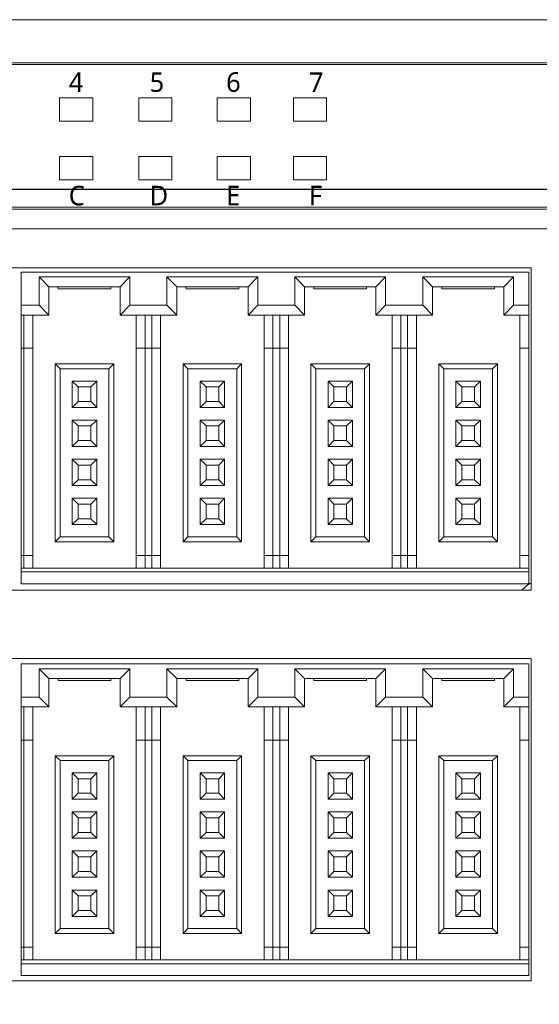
# Model space of a CAD drawing. Header units: millimetres. Extents: x 2293 to 4250, y -591 to 894.
# Tile 62 of 117: x 3497 to 3524, y 695 to 746. Entities that reach past the tile are written whole.
import ezdxf

# ---------------------------------------------------------------- set-up
doc = ezdxf.new("R2010")
doc.units = ezdxf.units.MM
doc.header["$PDSIZE"] = -1
doc.layers.add('1', color=7, linetype='Continuous', lineweight=13)
doc.dimstyles.new('ISO-25', dxfattribs={"dimtxt": 2.5, "dimasz": 2.5, "dimexe": 1.25, "dimexo": 0.625, "dimtad": 1, "dimtxsty": 'Standard', "dimcen": 2.5, "dimadec": 0, "dimazin": 0, "dimtfac": 1, "dimtmove": 0, "dimatfit": 3, "dimfxl": 1, "dimarcsym": 0})

# ---------------------------------------------------------------- blocks, each defined once
blk = doc.blocks.new('*D69')
at = {"color": 0, "lineweight": -2}
for p, q in [((3600.854, 737.082), (3424.012, 737.082)), ((3426.012, 733.002), (3426.012, 722.856)), ((3426.012, 706.162), (3426.012, 716.308)), ((3435.154, 702.082), (3424.012, 702.082))]:
    blk.add_line(p, q, dxfattribs=at)
at = {"color": 0}
for points in [[(3426.692, 733.002), (3425.332, 733.002), (3426.012, 737.082)], [(3425.332, 706.162), (3426.692, 706.162), (3426.012, 702.082)]]:
    blk.add_solid(points, dxfattribs=at)
at = {"layer": 'Defpoints', "color": 0}
for p in [(3426.012, 737.082), (3600.854, 737.082), (3435.154, 702.082)]:
    blk.add_point(p, dxfattribs=at)
at = {"color": 0, "insert": (3426.012, 719.582), "char_height": 3.5, "attachment_point": 5}
blk.add_mtext('(35)', dxfattribs=at)
blk = doc.blocks.new('*D70')
at = {"color": 0, "lineweight": -2}
for p, q in [((3600.854, 737.082), (3600.854, 655.933)), ((3435.154, 702.082), (3435.154, 655.933)), ((3439.234, 657.933), (3596.774, 657.933))]:
    blk.add_line(p, q, dxfattribs=at)
at = {"color": 0}
for points in [[(3439.234, 658.613), (3439.234, 657.253), (3435.154, 657.933)], [(3596.774, 657.253), (3596.774, 658.613), (3600.854, 657.933)]]:
    blk.add_solid(points, dxfattribs=at)
at = {"layer": 'Defpoints', "color": 0}
for p in [(3600.854, 737.082), (3435.154, 702.082), (3600.854, 657.933)]:
    blk.add_point(p, dxfattribs=at)
at = {"color": 0, "insert": (3518.004, 661.499), "char_height": 3.5, "attachment_point": 5}
blk.add_mtext('(165,7)', dxfattribs=at)

msp = doc.modelspace()

# ---------------------------------------------------------------- linework, layer by layer
at = {"layer": '1', "color": 92, "linetype": 'Continuous', "lineweight": 13}
msp.add_line((3467.154, 745.782), (3596.154, 745.782), dxfattribs=at)
at = {"layer": '1', "color": 7, "linetype": 'Continuous', "lineweight": 18}
for p, q in [((3467.154, 745.782), (3596.154, 745.782)), ((3467.154, 743.582), (3568.314, 743.582)), ((3467.154, 743.482), (3568.314, 743.482)), ((3499.394, 741.782), (3501.094, 741.782)), ((3499.394, 740.582), (3499.394, 741.782)), ((3499.394, 741.782), (3501.094, 741.782)), ((3499.394, 740.582), (3499.394, 741.782)), ((3501.094, 741.782), (3501.094, 740.582)), ((3501.094, 741.782), (3501.094, 740.582)), ((3503.454, 741.782), (3505.154, 741.782)), ((3503.454, 740.582), (3503.454, 741.782)), ((3503.454, 741.782), (3505.154, 741.782)), ((3503.454, 740.582), (3503.454, 741.782)), ((3505.154, 741.782), (3505.154, 740.582)), ((3505.154, 741.782), (3505.154, 740.582)), ((3507.474, 740.582), (3507.474, 741.782)), ((3507.474, 741.782), (3509.174, 741.782)), ((3507.474, 741.782), (3509.174, 741.782)), ((3507.474, 740.582), (3507.474, 741.782)), ((3509.174, 741.782), (3509.174, 740.582)), ((3509.174, 741.782), (3509.174, 740.582)), ((3511.374, 741.782), (3513.074, 741.782)), ((3511.374, 740.582), (3511.374, 741.782)), ((3511.374, 740.582), (3511.374, 741.782)), ((3511.374, 741.782), (3513.074, 741.782)), ((3513.074, 741.782), (3513.074, 740.582)), ((3513.074, 741.782), (3513.074, 740.582)), ((3501.094, 740.582), (3499.394, 740.582)), ((3501.094, 740.582), (3499.394, 740.582)), ((3505.154, 740.582), (3503.454, 740.582)), ((3505.154, 740.582), (3503.454, 740.582)), ((3509.174, 740.582), (3507.474, 740.582)), ((3509.174, 740.582), (3507.474, 740.582)), ((3513.074, 740.582), (3511.374, 740.582)), ((3513.074, 740.582), (3511.374, 740.582)), ((3499.394, 737.582), (3499.394, 738.782)), ((3499.394, 738.782), (3501.094, 738.782)), ((3499.394, 738.782), (3501.094, 738.782)), ((3499.394, 737.582), (3499.394, 738.782)), ((3501.094, 738.782), (3501.094, 737.582)), ((3501.094, 738.782), (3501.094, 737.582)), ((3503.454, 737.582), (3503.454, 738.782)), ((3503.454, 738.782), (3505.154, 738.782)), ((3503.454, 738.782), (3505.154, 738.782)), ((3503.454, 737.582), (3503.454, 738.782)), ((3505.154, 738.782), (3505.154, 737.582)), ((3505.154, 738.782), (3505.154, 737.582)), ((3507.474, 738.782), (3509.174, 738.782)), ((3507.474, 737.582), (3507.474, 738.782)), ((3507.474, 737.582), (3507.474, 738.782)), ((3507.474, 738.782), (3509.174, 738.782)), ((3509.174, 738.782), (3509.174, 737.582)), ((3509.174, 738.782), (3509.174, 737.582)), ((3511.374, 737.582), (3511.374, 738.782)), ((3511.374, 738.782), (3513.074, 738.782)), ((3511.374, 737.582), (3511.374, 738.782)), ((3511.374, 738.782), (3513.074, 738.782)), ((3513.074, 738.782), (3513.074, 737.582)), ((3513.074, 738.782), (3513.074, 737.582)), ((3501.094, 737.582), (3499.394, 737.582)), ((3501.094, 737.582), (3499.394, 737.582)), ((3505.154, 737.582), (3503.454, 737.582)), ((3505.154, 737.582), (3503.454, 737.582)), ((3509.174, 737.582), (3507.474, 737.582)), ((3509.174, 737.582), (3507.474, 737.582)), ((3513.074, 737.582), (3511.374, 737.582)), ((3513.074, 737.582), (3511.374, 737.582)), ((3568.314, 736.182), (3467.154, 736.182)), ((3568.314, 736.082), (3467.154, 736.082)), ((3596.154, 735.082), (3467.154, 735.082)), ((3471.154, 733.082), (3523.554, 733.082)), ((3497.424, 732.862), (3523.424, 732.862)), ((3497.424, 731.162), (3497.424, 732.862)), ((3523.424, 732.862), (3523.424, 731.162)), ((3523.554, 733.082), (3523.554, 716.582)), ((3498.349, 732.612), (3498.349, 731.162)), ((3502.999, 732.612), (3498.349, 732.612)), ((3498.349, 732.612), (3498.849, 732.112)), ((3502.999, 732.612), (3502.499, 732.112)), ((3502.999, 731.162), (3502.999, 732.612)), ((3509.549, 732.612), (3504.899, 732.612)), ((3504.899, 732.612), (3505.399, 732.112)), ((3504.899, 732.612), (3504.899, 731.162)), ((3509.549, 732.612), (3509.049, 732.112)), ((3509.549, 731.162), (3509.549, 732.612)), ((3511.449, 732.612), (3511.949, 732.112)), ((3511.449, 732.612), (3511.449, 731.162)), ((3516.099, 732.612), (3511.449, 732.612)), ((3516.099, 732.612), (3515.599, 732.112)), ((3516.099, 731.162), (3516.099, 732.612)), ((3522.649, 732.612), (3517.999, 732.612)), ((3517.999, 732.612), (3518.499, 732.112)), ((3517.999, 732.612), (3517.999, 731.162)), ((3522.649, 732.612), (3522.149, 732.112)), ((3522.649, 731.162), (3522.649, 732.612)), ((3498.849, 732.112), (3498.849, 730.662)), ((3502.499, 732.112), (3498.849, 732.112)), ((3499.324, 732.012), (3499.324, 732.112)), ((3499.324, 732.012), (3502.024, 732.012)), ((3502.024, 732.012), (3502.024, 732.112)), ((3502.499, 730.662), (3502.499, 732.112)), ((3509.049, 732.112), (3505.399, 732.112)), ((3505.399, 732.112), (3505.399, 730.662)), ((3505.874, 732.012), (3505.874, 732.112)), ((3505.874, 732.012), (3508.574, 732.012)), ((3508.574, 732.012), (3508.574, 732.112)), ((3509.049, 730.662), (3509.049, 732.112)), ((3511.949, 732.112), (3511.949, 730.662)), ((3515.599, 732.112), (3511.949, 732.112)), ((3512.424, 732.012), (3512.424, 732.112)), ((3512.424, 732.012), (3515.124, 732.012)), ((3515.124, 732.012), (3515.124, 732.112)), ((3515.599, 730.662), (3515.599, 732.112)), ((3522.149, 732.112), (3518.499, 732.112)), ((3518.499, 732.112), (3518.499, 730.662)), ((3518.974, 732.012), (3518.974, 732.112)), ((3518.974, 732.012), (3521.674, 732.012)), ((3521.674, 732.012), (3521.674, 732.112)), ((3522.149, 730.662), (3522.149, 732.112)), ((3498.349, 731.162), (3497.424, 731.162)), ((3497.424, 731.162), (3497.424, 730.662)), ((3498.349, 731.162), (3498.849, 730.662)), ((3502.999, 731.162), (3502.499, 730.662)), ((3504.899, 731.162), (3502.999, 731.162)), ((3504.899, 731.162), (3505.399, 730.662)), ((3509.549, 731.162), (3509.049, 730.662)), ((3511.449, 731.162), (3509.549, 731.162)), ((3511.449, 731.162), (3511.949, 730.662)), ((3516.099, 731.162), (3515.599, 730.662)), ((3517.999, 731.162), (3516.099, 731.162)), ((3517.999, 731.162), (3518.499, 730.662)), ((3522.649, 731.162), (3522.149, 730.662)), ((3523.424, 731.162), (3522.649, 731.162)), ((3523.424, 730.662), (3523.424, 731.162)), ((3497.424, 730.662), (3497.424, 728.962)), ((3498.849, 730.662), (3497.424, 730.662)), ((3497.574, 730.662), (3497.574, 728.962)), ((3498.024, 730.662), (3498.024, 728.962)), ((3505.399, 730.662), (3502.499, 730.662)), ((3503.324, 728.962), (3503.324, 730.662)), ((3503.774, 728.962), (3503.774, 730.662)), ((3504.124, 730.662), (3504.124, 728.962)), ((3504.574, 730.662), (3504.574, 728.962)), ((3511.949, 730.662), (3509.049, 730.662)), ((3509.874, 728.962), (3509.874, 730.662)), ((3510.324, 728.962), (3510.324, 730.662)), ((3510.674, 730.662), (3510.674, 728.962)), ((3511.124, 730.662), (3511.124, 728.962)), ((3518.499, 730.662), (3515.599, 730.662)), ((3516.424, 728.962), (3516.424, 730.662)), ((3516.874, 728.962), (3516.874, 730.662)), ((3517.224, 730.662), (3517.224, 728.962)), ((3517.674, 730.662), (3517.674, 728.962)), ((3523.424, 730.662), (3522.149, 730.662)), ((3522.974, 728.962), (3522.974, 730.662)), ((3523.424, 728.962), (3523.424, 730.662)), ((3497.424, 728.962), (3497.424, 718.362)), ((3497.574, 728.962), (3497.424, 728.962)), ((3497.574, 728.962), (3497.574, 718.362)), ((3497.574, 728.962), (3498.024, 728.962)), ((3498.024, 728.962), (3498.024, 718.362)), ((3503.324, 718.362), (3503.324, 728.962)), ((3503.324, 728.962), (3503.774, 728.962)), ((3503.774, 718.362), (3503.774, 728.962)), ((3504.124, 728.962), (3503.774, 728.962)), ((3504.124, 728.962), (3504.124, 718.362)), ((3504.124, 728.962), (3504.574, 728.962)), ((3504.574, 728.962), (3504.574, 718.362)), ((3509.874, 718.362), (3509.874, 728.962)), ((3509.874, 728.962), (3510.324, 728.962)), ((3510.324, 718.362), (3510.324, 728.962)), ((3510.674, 728.962), (3510.324, 728.962)), ((3510.674, 728.962), (3510.674, 718.362)), ((3510.674, 728.962), (3511.124, 728.962)), ((3511.124, 728.962), (3511.124, 718.362)), ((3516.424, 718.362), (3516.424, 728.962)), ((3516.424, 728.962), (3516.874, 728.962)), ((3516.874, 718.362), (3516.874, 728.962)), ((3517.224, 728.962), (3516.874, 728.962)), ((3517.224, 728.962), (3517.224, 718.362)), ((3517.224, 728.962), (3517.674, 728.962)), ((3517.674, 728.962), (3517.674, 718.362)), ((3522.974, 718.362), (3522.974, 728.962)), ((3522.974, 728.962), (3523.424, 728.962)), ((3523.424, 718.362), (3523.424, 728.962)), ((3502.174, 728.162), (3499.174, 728.162)), ((3499.174, 728.162), (3499.174, 719.062)), ((3499.174, 728.162), (3499.424, 727.912)), ((3501.924, 727.912), (3499.424, 727.912)), ((3499.424, 727.912), (3499.424, 719.312)), ((3502.174, 728.162), (3501.924, 727.912)), ((3501.924, 719.312), (3501.924, 727.912)), ((3502.174, 719.062), (3502.174, 728.162)), ((3508.724, 728.162), (3505.724, 728.162)), ((3505.724, 728.162), (3505.974, 727.912)), ((3505.724, 728.162), (3505.724, 719.062)), ((3508.474, 727.912), (3505.974, 727.912)), ((3505.974, 727.912), (3505.974, 719.312)), ((3508.724, 728.162), (3508.474, 727.912)), ((3508.474, 719.312), (3508.474, 727.912)), ((3508.724, 719.062), (3508.724, 728.162)), ((3512.274, 728.162), (3512.274, 719.062)), ((3512.274, 728.162), (3512.524, 727.912)), ((3515.274, 728.162), (3512.274, 728.162)), ((3512.524, 727.912), (3512.524, 719.312)), ((3515.024, 727.912), (3512.524, 727.912)), ((3515.274, 728.162), (3515.024, 727.912)), ((3515.024, 719.312), (3515.024, 727.912)), ((3515.274, 719.062), (3515.274, 728.162)), ((3518.824, 728.162), (3519.074, 727.912)), ((3518.824, 728.162), (3518.824, 719.062)), ((3521.824, 728.162), (3518.824, 728.162)), ((3519.074, 727.912), (3519.074, 719.312)), ((3521.574, 727.912), (3519.074, 727.912)), ((3521.824, 728.162), (3521.574, 727.912)), ((3521.574, 719.312), (3521.574, 727.912)), ((3521.824, 719.062), (3521.824, 728.162)), ((3501.299, 727.287), (3500.049, 727.287)), ((3500.049, 727.287), (3500.349, 726.987)), ((3500.049, 727.287), (3500.049, 725.937)), ((3501.299, 727.287), (3500.999, 726.987)), ((3501.299, 725.937), (3501.299, 727.287)), ((3507.849, 727.287), (3506.599, 727.287)), ((3506.599, 727.287), (3506.899, 726.987)), ((3506.599, 727.287), (3506.599, 725.937)), ((3507.849, 727.287), (3507.549, 726.987)), ((3507.849, 725.937), (3507.849, 727.287)), ((3513.149, 727.287), (3513.149, 725.937)), ((3514.399, 727.287), (3513.149, 727.287)), ((3513.149, 727.287), (3513.449, 726.987)), ((3514.399, 727.287), (3514.099, 726.987)), ((3514.399, 725.937), (3514.399, 727.287)), ((3519.699, 727.287), (3519.699, 725.937)), ((3520.949, 727.287), (3519.699, 727.287)), ((3519.699, 727.287), (3519.999, 726.987)), ((3520.949, 727.287), (3520.649, 726.987)), ((3520.949, 725.937), (3520.949, 727.287)), ((3500.999, 726.987), (3500.349, 726.987)), ((3500.349, 726.987), (3500.349, 726.237)), ((3500.999, 726.237), (3500.999, 726.987)), ((3507.549, 726.987), (3506.899, 726.987)), ((3506.899, 726.987), (3506.899, 726.237)), ((3507.549, 726.237), (3507.549, 726.987)), ((3513.449, 726.987), (3513.449, 726.237)), ((3514.099, 726.987), (3513.449, 726.987)), ((3514.099, 726.237), (3514.099, 726.987)), ((3519.999, 726.987), (3519.999, 726.237)), ((3520.649, 726.987), (3519.999, 726.987)), ((3520.649, 726.237), (3520.649, 726.987)), ((3500.049, 725.937), (3500.349, 726.237)), ((3500.049, 725.937), (3501.299, 725.937)), ((3500.349, 726.237), (3500.999, 726.237)), ((3501.299, 725.937), (3500.999, 726.237)), ((3506.599, 725.937), (3506.899, 726.237)), ((3506.599, 725.937), (3507.849, 725.937)), ((3506.899, 726.237), (3507.549, 726.237)), ((3507.849, 725.937), (3507.549, 726.237)), ((3513.149, 725.937), (3513.449, 726.237)), ((3513.149, 725.937), (3514.399, 725.937)), ((3513.449, 726.237), (3514.099, 726.237)), ((3514.399, 725.937), (3514.099, 726.237)), ((3519.699, 725.937), (3519.999, 726.237)), ((3519.699, 725.937), (3520.949, 725.937)), ((3519.999, 726.237), (3520.649, 726.237)), ((3520.949, 725.937), (3520.649, 726.237)), ((3500.049, 725.287), (3500.049, 723.937)), ((3501.299, 725.287), (3500.049, 725.287)), ((3500.049, 725.287), (3500.349, 724.987)), ((3501.299, 725.287), (3500.999, 724.987)), ((3501.299, 723.937), (3501.299, 725.287)), ((3506.599, 725.287), (3506.599, 723.937)), ((3507.849, 725.287), (3506.599, 725.287)), ((3506.599, 725.287), (3506.899, 724.987)), ((3507.849, 725.287), (3507.549, 724.987)), ((3507.849, 723.937), (3507.849, 725.287)), ((3513.149, 725.287), (3513.449, 724.987)), ((3513.149, 725.287), (3513.149, 723.937)), ((3514.399, 725.287), (3513.149, 725.287)), ((3514.399, 725.287), (3514.099, 724.987)), ((3514.399, 723.937), (3514.399, 725.287)), ((3520.949, 725.287), (3519.699, 725.287)), ((3519.699, 725.287), (3519.999, 724.987)), ((3519.699, 725.287), (3519.699, 723.937)), ((3520.949, 725.287), (3520.649, 724.987)), ((3520.949, 723.937), (3520.949, 725.287)), ((3500.999, 724.987), (3500.349, 724.987)), ((3500.349, 724.987), (3500.349, 724.237)), ((3500.999, 724.237), (3500.999, 724.987)), ((3506.899, 724.987), (3506.899, 724.237)), ((3507.549, 724.987), (3506.899, 724.987)), ((3507.549, 724.237), (3507.549, 724.987)), ((3513.449, 724.987), (3513.449, 724.237)), ((3514.099, 724.987), (3513.449, 724.987)), ((3514.099, 724.237), (3514.099, 724.987)), ((3520.649, 724.987), (3519.999, 724.987)), ((3519.999, 724.987), (3519.999, 724.237)), ((3520.649, 724.237), (3520.649, 724.987)), ((3500.049, 723.937), (3500.349, 724.237)), ((3500.049, 723.937), (3501.299, 723.937)), ((3500.349, 724.237), (3500.999, 724.237)), ((3501.299, 723.937), (3500.999, 724.237)), ((3506.599, 723.937), (3506.899, 724.237)), ((3506.599, 723.937), (3507.849, 723.937)), ((3506.899, 724.237), (3507.549, 724.237)), ((3507.849, 723.937), (3507.549, 724.237)), ((3513.149, 723.937), (3513.449, 724.237)), ((3513.149, 723.937), (3514.399, 723.937)), ((3513.449, 724.237), (3514.099, 724.237)), ((3514.399, 723.937), (3514.099, 724.237)), ((3519.699, 723.937), (3519.999, 724.237)), ((3519.699, 723.937), (3520.949, 723.937)), ((3519.999, 724.237), (3520.649, 724.237)), ((3520.949, 723.937), (3520.649, 724.237)), ((3500.049, 723.287), (3500.049, 721.937)), ((3501.299, 723.287), (3500.049, 723.287)), ((3500.049, 723.287), (3500.349, 722.987)), ((3501.299, 723.287), (3500.999, 722.987)), ((3501.299, 721.937), (3501.299, 723.287)), ((3506.599, 723.287), (3506.599, 721.937)), ((3507.849, 723.287), (3506.599, 723.287)), ((3506.599, 723.287), (3506.899, 722.987)), ((3507.849, 723.287), (3507.549, 722.987)), ((3507.849, 721.937), (3507.849, 723.287)), ((3514.399, 723.287), (3513.149, 723.287)), ((3513.149, 723.287), (3513.449, 722.987)), ((3513.149, 723.287), (3513.149, 721.937)), ((3514.399, 723.287), (3514.099, 722.987)), ((3514.399, 721.937), (3514.399, 723.287)), ((3520.949, 723.287), (3519.699, 723.287)), ((3519.699, 723.287), (3519.999, 722.987)), ((3519.699, 723.287), (3519.699, 721.937)), ((3520.949, 723.287), (3520.649, 722.987)), ((3520.949, 721.937), (3520.949, 723.287)), ((3500.349, 722.987), (3500.349, 722.237)), ((3500.999, 722.987), (3500.349, 722.987)), ((3500.999, 722.237), (3500.999, 722.987)), ((3506.899, 722.987), (3506.899, 722.237)), ((3507.549, 722.987), (3506.899, 722.987)), ((3507.549, 722.237), (3507.549, 722.987)), ((3514.099, 722.987), (3513.449, 722.987)), ((3513.449, 722.987), (3513.449, 722.237)), ((3514.099, 722.237), (3514.099, 722.987)), ((3520.649, 722.987), (3519.999, 722.987)), ((3519.999, 722.987), (3519.999, 722.237)), ((3520.649, 722.237), (3520.649, 722.987)), ((3500.049, 721.937), (3500.349, 722.237)), ((3500.349, 722.237), (3500.999, 722.237)), ((3501.299, 721.937), (3500.999, 722.237)), ((3506.599, 721.937), (3506.899, 722.237)), ((3506.899, 722.237), (3507.549, 722.237)), ((3507.849, 721.937), (3507.549, 722.237)), ((3513.149, 721.937), (3513.449, 722.237)), ((3513.449, 722.237), (3514.099, 722.237)), ((3514.399, 721.937), (3514.099, 722.237)), ((3519.699, 721.937), (3519.999, 722.237)), ((3519.999, 722.237), (3520.649, 722.237)), ((3520.949, 721.937), (3520.649, 722.237)), ((3500.049, 721.937), (3501.299, 721.937)), ((3506.599, 721.937), (3507.849, 721.937)), ((3513.149, 721.937), (3514.399, 721.937)), ((3519.699, 721.937), (3520.949, 721.937)), ((3500.049, 721.287), (3500.349, 720.987)), ((3500.049, 721.287), (3500.049, 719.937)), ((3501.299, 721.287), (3500.049, 721.287)), ((3501.299, 721.287), (3500.999, 720.987)), ((3501.299, 719.937), (3501.299, 721.287)), ((3506.599, 721.287), (3506.599, 719.937)), ((3507.849, 721.287), (3506.599, 721.287)), ((3506.599, 721.287), (3506.899, 720.987)), ((3507.849, 721.287), (3507.549, 720.987)), ((3507.849, 719.937), (3507.849, 721.287)), ((3514.399, 721.287), (3513.149, 721.287)), ((3513.149, 721.287), (3513.449, 720.987)), ((3513.149, 721.287), (3513.149, 719.937)), ((3514.399, 721.287), (3514.099, 720.987)), ((3514.399, 719.937), (3514.399, 721.287)), ((3520.949, 721.287), (3519.699, 721.287)), ((3519.699, 721.287), (3519.999, 720.987)), ((3519.699, 721.287), (3519.699, 719.937)), ((3520.949, 721.287), (3520.649, 720.987)), ((3520.949, 719.937), (3520.949, 721.287)), ((3500.999, 720.987), (3500.349, 720.987)), ((3500.349, 720.987), (3500.349, 720.237)), ((3500.999, 720.237), (3500.999, 720.987)), ((3507.549, 720.987), (3506.899, 720.987)), ((3506.899, 720.987), (3506.899, 720.237)), ((3507.549, 720.237), (3507.549, 720.987)), ((3514.099, 720.987), (3513.449, 720.987)), ((3513.449, 720.987), (3513.449, 720.237)), ((3514.099, 720.237), (3514.099, 720.987)), ((3520.649, 720.987), (3519.999, 720.987)), ((3519.999, 720.987), (3519.999, 720.237)), ((3520.649, 720.237), (3520.649, 720.987)), ((3500.049, 719.937), (3500.349, 720.237)), ((3500.349, 720.237), (3500.999, 720.237)), ((3501.299, 719.937), (3500.999, 720.237)), ((3506.599, 719.937), (3506.899, 720.237)), ((3506.899, 720.237), (3507.549, 720.237)), ((3507.849, 719.937), (3507.549, 720.237)), ((3513.149, 719.937), (3513.449, 720.237)), ((3513.449, 720.237), (3514.099, 720.237)), ((3514.399, 719.937), (3514.099, 720.237)), ((3519.699, 719.937), (3519.999, 720.237)), ((3519.999, 720.237), (3520.649, 720.237)), ((3520.949, 719.937), (3520.649, 720.237)), ((3500.049, 719.937), (3501.299, 719.937)), ((3506.599, 719.937), (3507.849, 719.937)), ((3513.149, 719.937), (3514.399, 719.937)), ((3519.699, 719.937), (3520.949, 719.937)), ((3499.174, 719.062), (3499.424, 719.312)), ((3499.424, 719.312), (3501.924, 719.312)), ((3502.174, 719.062), (3501.924, 719.312)), ((3505.724, 719.062), (3505.974, 719.312)), ((3505.974, 719.312), (3508.474, 719.312)), ((3508.724, 719.062), (3508.474, 719.312)), ((3512.274, 719.062), (3512.524, 719.312)), ((3512.524, 719.312), (3515.024, 719.312)), ((3515.274, 719.062), (3515.024, 719.312)), ((3518.824, 719.062), (3519.074, 719.312)), ((3519.074, 719.312), (3521.574, 719.312)), ((3521.824, 719.062), (3521.574, 719.312)), ((3499.174, 719.062), (3502.174, 719.062)), ((3505.724, 719.062), (3508.724, 719.062)), ((3512.274, 719.062), (3515.274, 719.062)), ((3518.824, 719.062), (3521.824, 719.062)), ((3497.424, 718.362), (3497.424, 717.712)), ((3497.574, 718.362), (3497.424, 718.362)), ((3497.574, 718.362), (3497.574, 717.712)), ((3498.024, 718.362), (3497.574, 718.362)), ((3498.024, 718.362), (3498.024, 717.712)), ((3503.774, 718.362), (3503.324, 718.362)), ((3503.324, 717.712), (3503.324, 718.362)), ((3504.124, 718.362), (3503.774, 718.362)), ((3503.774, 717.712), (3503.774, 718.362)), ((3504.574, 718.362), (3504.124, 718.362)), ((3504.124, 718.362), (3504.124, 717.712)), ((3504.574, 718.362), (3504.574, 717.712)), ((3510.324, 718.362), (3509.874, 718.362)), ((3509.874, 717.712), (3509.874, 718.362)), ((3510.324, 717.712), (3510.324, 718.362)), ((3510.674, 718.362), (3510.324, 718.362)), ((3511.124, 718.362), (3510.674, 718.362)), ((3510.674, 718.362), (3510.674, 717.712)), ((3511.124, 718.362), (3511.124, 717.712)), ((3516.874, 718.362), (3516.424, 718.362)), ((3516.424, 717.712), (3516.424, 718.362)), ((3517.224, 718.362), (3516.874, 718.362)), ((3516.874, 717.712), (3516.874, 718.362)), ((3517.674, 718.362), (3517.224, 718.362)), ((3517.224, 718.362), (3517.224, 717.712)), ((3517.674, 718.362), (3517.674, 717.712)), ((3523.424, 718.362), (3522.974, 718.362)), ((3522.974, 717.712), (3522.974, 718.362)), ((3523.424, 717.712), (3523.424, 718.362)), ((3497.424, 717.712), (3523.424, 717.712)), ((3497.424, 717.712), (3497.424, 717.512)), ((3523.424, 717.512), (3523.424, 717.712)), ((3497.424, 716.912), (3497.424, 717.512)), ((3497.424, 717.512), (3523.424, 717.512)), ((3523.424, 717.512), (3523.424, 716.912)), ((3523.424, 716.912), (3497.424, 716.912)), ((3523.554, 716.582), (3471.154, 716.582)), ((3471.154, 713.082), (3523.554, 713.082)), ((3497.424, 712.807), (3523.424, 712.807)), ((3497.424, 711.107), (3497.424, 712.807)), ((3523.424, 712.807), (3523.424, 711.107)), ((3523.554, 713.082), (3523.554, 696.582)), ((3498.349, 712.557), (3498.349, 711.107)), ((3502.999, 712.557), (3498.349, 712.557)), ((3498.349, 712.557), (3498.849, 712.057)), ((3502.999, 712.557), (3502.499, 712.057)), ((3502.999, 711.107), (3502.999, 712.557)), ((3504.899, 712.557), (3504.899, 711.107)), ((3509.549, 712.557), (3504.899, 712.557)), ((3504.899, 712.557), (3505.399, 712.057)), ((3509.549, 712.557), (3509.049, 712.057)), ((3509.549, 711.107), (3509.549, 712.557)), ((3516.099, 712.557), (3511.449, 712.557)), ((3511.449, 712.557), (3511.949, 712.057)), ((3511.449, 712.557), (3511.449, 711.107)), ((3516.099, 712.557), (3515.599, 712.057)), ((3516.099, 711.107), (3516.099, 712.557)), ((3522.649, 712.557), (3517.999, 712.557)), ((3517.999, 712.557), (3518.499, 712.057)), ((3517.999, 712.557), (3517.999, 711.107)), ((3522.649, 712.557), (3522.149, 712.057)), ((3522.649, 711.107), (3522.649, 712.557)), ((3498.849, 712.057), (3498.849, 710.607)), ((3502.499, 712.057), (3498.849, 712.057)), ((3499.324, 711.957), (3499.324, 712.057)), ((3499.324, 711.957), (3502.024, 711.957)), ((3502.024, 711.957), (3502.024, 712.057)), ((3502.499, 710.607), (3502.499, 712.057)), ((3505.399, 712.057), (3505.399, 710.607)), ((3509.049, 712.057), (3505.399, 712.057)), ((3505.874, 711.957), (3505.874, 712.057)), ((3505.874, 711.957), (3508.574, 711.957)), ((3508.574, 711.957), (3508.574, 712.057)), ((3509.049, 710.607), (3509.049, 712.057)), ((3515.599, 712.057), (3511.949, 712.057)), ((3511.949, 712.057), (3511.949, 710.607)), ((3512.424, 711.957), (3512.424, 712.057)), ((3512.424, 711.957), (3515.124, 711.957)), ((3515.124, 711.957), (3515.124, 712.057)), ((3515.599, 710.607), (3515.599, 712.057)), ((3522.149, 712.057), (3518.499, 712.057)), ((3518.499, 712.057), (3518.499, 710.607)), ((3518.974, 711.957), (3518.974, 712.057)), ((3518.974, 711.957), (3521.674, 711.957)), ((3521.674, 711.957), (3521.674, 712.057)), ((3522.149, 710.607), (3522.149, 712.057)), ((3498.349, 711.107), (3497.424, 711.107)), ((3497.424, 711.107), (3497.424, 710.607)), ((3498.349, 711.107), (3498.849, 710.607)), ((3502.999, 711.107), (3502.499, 710.607)), ((3504.899, 711.107), (3502.999, 711.107)), ((3504.899, 711.107), (3505.399, 710.607)), ((3509.549, 711.107), (3509.049, 710.607)), ((3511.449, 711.107), (3509.549, 711.107)), ((3511.449, 711.107), (3511.949, 710.607)), ((3516.099, 711.107), (3515.599, 710.607)), ((3517.999, 711.107), (3516.099, 711.107)), ((3517.999, 711.107), (3518.499, 710.607)), ((3522.649, 711.107), (3522.149, 710.607)), ((3523.424, 711.107), (3522.649, 711.107)), ((3523.424, 710.607), (3523.424, 711.107)), ((3497.424, 710.607), (3497.424, 708.907)), ((3498.849, 710.607), (3497.424, 710.607)), ((3497.574, 710.607), (3497.574, 708.907)), ((3498.024, 710.607), (3498.024, 708.907)), ((3505.399, 710.607), (3502.499, 710.607)), ((3503.324, 708.907), (3503.324, 710.607)), ((3503.774, 708.907), (3503.774, 710.607)), ((3504.124, 710.607), (3504.124, 708.907)), ((3504.574, 710.607), (3504.574, 708.907)), ((3511.949, 710.607), (3509.049, 710.607)), ((3509.874, 708.907), (3509.874, 710.607)), ((3510.324, 708.907), (3510.324, 710.607)), ((3510.674, 710.607), (3510.674, 708.907)), ((3511.124, 710.607), (3511.124, 708.907)), ((3518.499, 710.607), (3515.599, 710.607)), ((3516.424, 708.907), (3516.424, 710.607)), ((3516.874, 708.907), (3516.874, 710.607)), ((3517.224, 710.607), (3517.224, 708.907)), ((3517.674, 710.607), (3517.674, 708.907)), ((3523.424, 710.607), (3522.149, 710.607)), ((3522.974, 708.907), (3522.974, 710.607)), ((3523.424, 708.907), (3523.424, 710.607)), ((3497.424, 708.907), (3497.424, 698.307)), ((3497.574, 708.907), (3497.424, 708.907)), ((3497.574, 708.907), (3497.574, 698.307)), ((3497.574, 708.907), (3498.024, 708.907)), ((3498.024, 708.907), (3498.024, 698.307)), ((3503.324, 698.307), (3503.324, 708.907)), ((3503.324, 708.907), (3503.774, 708.907)), ((3503.774, 698.307), (3503.774, 708.907)), ((3504.124, 708.907), (3503.774, 708.907)), ((3504.124, 708.907), (3504.124, 698.307)), ((3504.124, 708.907), (3504.574, 708.907)), ((3504.574, 708.907), (3504.574, 698.307)), ((3509.874, 698.307), (3509.874, 708.907)), ((3509.874, 708.907), (3510.324, 708.907)), ((3510.324, 698.307), (3510.324, 708.907)), ((3510.674, 708.907), (3510.324, 708.907)), ((3510.674, 708.907), (3510.674, 698.307)), ((3510.674, 708.907), (3511.124, 708.907)), ((3511.124, 708.907), (3511.124, 698.307)), ((3516.424, 698.307), (3516.424, 708.907)), ((3516.424, 708.907), (3516.874, 708.907)), ((3516.874, 698.307), (3516.874, 708.907)), ((3517.224, 708.907), (3516.874, 708.907)), ((3517.224, 708.907), (3517.224, 698.307)), ((3517.224, 708.907), (3517.674, 708.907)), ((3517.674, 708.907), (3517.674, 698.307)), ((3522.974, 698.307), (3522.974, 708.907)), ((3522.974, 708.907), (3523.424, 708.907)), ((3523.424, 698.307), (3523.424, 708.907)), ((3502.174, 708.107), (3499.174, 708.107)), ((3499.174, 708.107), (3499.174, 699.007)), ((3499.174, 708.107), (3499.424, 707.857)), ((3501.924, 707.857), (3499.424, 707.857)), ((3499.424, 707.857), (3499.424, 699.257)), ((3502.174, 708.107), (3501.924, 707.857)), ((3501.924, 699.257), (3501.924, 707.857)), ((3502.174, 699.007), (3502.174, 708.107)), ((3505.724, 708.107), (3505.724, 699.007)), ((3508.724, 708.107), (3505.724, 708.107)), ((3505.724, 708.107), (3505.974, 707.857)), ((3508.474, 707.857), (3505.974, 707.857)), ((3505.974, 707.857), (3505.974, 699.257)), ((3508.724, 708.107), (3508.474, 707.857)), ((3508.474, 699.257), (3508.474, 707.857)), ((3508.724, 699.007), (3508.724, 708.107)), ((3515.274, 708.107), (3512.274, 708.107)), ((3512.274, 708.107), (3512.274, 699.007)), ((3512.274, 708.107), (3512.524, 707.857)), ((3515.024, 707.857), (3512.524, 707.857)), ((3512.524, 707.857), (3512.524, 699.257)), ((3515.274, 708.107), (3515.024, 707.857)), ((3515.024, 699.257), (3515.024, 707.857)), ((3515.274, 699.007), (3515.274, 708.107)), ((3521.824, 708.107), (3518.824, 708.107)), ((3518.824, 708.107), (3519.074, 707.857)), ((3518.824, 708.107), (3518.824, 699.007)), ((3521.574, 707.857), (3519.074, 707.857)), ((3519.074, 707.857), (3519.074, 699.257)), ((3521.824, 708.107), (3521.574, 707.857)), ((3521.574, 699.257), (3521.574, 707.857)), ((3521.824, 699.007), (3521.824, 708.107)), ((3500.049, 707.232), (3500.049, 705.882)), ((3501.299, 707.232), (3500.049, 707.232)), ((3500.049, 707.232), (3500.349, 706.932)), ((3501.299, 707.232), (3500.999, 706.932)), ((3501.299, 705.882), (3501.299, 707.232)), ((3507.849, 707.232), (3506.599, 707.232)), ((3506.599, 707.232), (3506.899, 706.932)), ((3506.599, 707.232), (3506.599, 705.882)), ((3507.849, 707.232), (3507.549, 706.932)), ((3507.849, 705.882), (3507.849, 707.232)), ((3513.149, 707.232), (3513.149, 705.882)), ((3514.399, 707.232), (3513.149, 707.232)), ((3513.149, 707.232), (3513.449, 706.932)), ((3514.399, 707.232), (3514.099, 706.932)), ((3514.399, 705.882), (3514.399, 707.232)), ((3519.699, 707.232), (3519.699, 705.882)), ((3520.949, 707.232), (3519.699, 707.232)), ((3519.699, 707.232), (3519.999, 706.932)), ((3520.949, 707.232), (3520.649, 706.932)), ((3520.949, 705.882), (3520.949, 707.232)), ((3500.349, 706.932), (3500.349, 706.182)), ((3500.999, 706.932), (3500.349, 706.932)), ((3500.999, 706.182), (3500.999, 706.932)), ((3507.549, 706.932), (3506.899, 706.932)), ((3506.899, 706.932), (3506.899, 706.182)), ((3507.549, 706.182), (3507.549, 706.932)), ((3513.449, 706.932), (3513.449, 706.182)), ((3514.099, 706.932), (3513.449, 706.932)), ((3514.099, 706.182), (3514.099, 706.932)), ((3519.999, 706.932), (3519.999, 706.182)), ((3520.649, 706.932), (3519.999, 706.932)), ((3520.649, 706.182), (3520.649, 706.932)), ((3500.049, 705.882), (3500.349, 706.182)), ((3500.349, 706.182), (3500.999, 706.182)), ((3501.299, 705.882), (3500.999, 706.182)), ((3506.599, 705.882), (3506.899, 706.182)), ((3506.899, 706.182), (3507.549, 706.182)), ((3507.849, 705.882), (3507.549, 706.182)), ((3513.149, 705.882), (3513.449, 706.182)), ((3513.449, 706.182), (3514.099, 706.182)), ((3514.399, 705.882), (3514.099, 706.182)), ((3519.699, 705.882), (3519.999, 706.182)), ((3519.999, 706.182), (3520.649, 706.182)), ((3520.949, 705.882), (3520.649, 706.182)), ((3500.049, 705.882), (3501.299, 705.882)), ((3506.599, 705.882), (3507.849, 705.882)), ((3513.149, 705.882), (3514.399, 705.882)), ((3519.699, 705.882), (3520.949, 705.882)), ((3500.049, 705.232), (3500.349, 704.932)), ((3500.049, 705.232), (3500.049, 703.882)), ((3501.299, 705.232), (3500.049, 705.232)), ((3501.299, 705.232), (3500.999, 704.932)), ((3501.299, 703.882), (3501.299, 705.232)), ((3506.599, 705.232), (3506.899, 704.932)), ((3506.599, 705.232), (3506.599, 703.882)), ((3507.849, 705.232), (3506.599, 705.232)), ((3507.849, 705.232), (3507.549, 704.932)), ((3507.849, 703.882), (3507.849, 705.232)), ((3514.399, 705.232), (3513.149, 705.232)), ((3513.149, 705.232), (3513.449, 704.932)), ((3513.149, 705.232), (3513.149, 703.882)), ((3514.399, 705.232), (3514.099, 704.932)), ((3514.399, 703.882), (3514.399, 705.232)), ((3519.699, 705.232), (3519.699, 703.882)), ((3520.949, 705.232), (3519.699, 705.232)), ((3519.699, 705.232), (3519.999, 704.932)), ((3520.949, 705.232), (3520.649, 704.932)), ((3520.949, 703.882), (3520.949, 705.232)), ((3500.349, 704.932), (3500.349, 704.182)), ((3500.999, 704.932), (3500.349, 704.932)), ((3500.999, 704.182), (3500.999, 704.932)), ((3507.549, 704.932), (3506.899, 704.932)), ((3506.899, 704.932), (3506.899, 704.182)), ((3507.549, 704.182), (3507.549, 704.932)), ((3514.099, 704.932), (3513.449, 704.932)), ((3513.449, 704.932), (3513.449, 704.182)), ((3514.099, 704.182), (3514.099, 704.932)), ((3519.999, 704.932), (3519.999, 704.182)), ((3520.649, 704.932), (3519.999, 704.932)), ((3520.649, 704.182), (3520.649, 704.932)), ((3500.049, 703.882), (3500.349, 704.182)), ((3500.349, 704.182), (3500.999, 704.182)), ((3501.299, 703.882), (3500.999, 704.182)), ((3506.599, 703.882), (3506.899, 704.182)), ((3506.899, 704.182), (3507.549, 704.182)), ((3507.849, 703.882), (3507.549, 704.182)), ((3513.149, 703.882), (3513.449, 704.182)), ((3513.449, 704.182), (3514.099, 704.182)), ((3514.399, 703.882), (3514.099, 704.182)), ((3519.699, 703.882), (3519.999, 704.182)), ((3519.999, 704.182), (3520.649, 704.182)), ((3520.949, 703.882), (3520.649, 704.182)), ((3500.049, 703.882), (3501.299, 703.882)), ((3506.599, 703.882), (3507.849, 703.882)), ((3513.149, 703.882), (3514.399, 703.882)), ((3519.699, 703.882), (3520.949, 703.882)), ((3500.049, 703.232), (3500.349, 702.932)), ((3500.049, 703.232), (3500.049, 701.882)), ((3501.299, 703.232), (3500.049, 703.232)), ((3501.299, 703.232), (3500.999, 702.932)), ((3501.299, 701.882), (3501.299, 703.232)), ((3506.599, 703.232), (3506.599, 701.882)), ((3507.849, 703.232), (3506.599, 703.232)), ((3506.599, 703.232), (3506.899, 702.932)), ((3507.849, 703.232), (3507.549, 702.932)), ((3507.849, 701.882), (3507.849, 703.232)), ((3513.149, 703.232), (3513.149, 701.882)), ((3514.399, 703.232), (3513.149, 703.232)), ((3513.149, 703.232), (3513.449, 702.932)), ((3514.399, 703.232), (3514.099, 702.932)), ((3514.399, 701.882), (3514.399, 703.232)), ((3520.949, 703.232), (3519.699, 703.232)), ((3519.699, 703.232), (3519.999, 702.932)), ((3519.699, 703.232), (3519.699, 701.882)), ((3520.949, 703.232), (3520.649, 702.932)), ((3520.949, 701.882), (3520.949, 703.232)), ((3500.349, 702.932), (3500.349, 702.182)), ((3500.999, 702.932), (3500.349, 702.932)), ((3500.999, 702.182), (3500.999, 702.932)), ((3506.899, 702.932), (3506.899, 702.182)), ((3507.549, 702.932), (3506.899, 702.932)), ((3507.549, 702.182), (3507.549, 702.932)), ((3513.449, 702.932), (3513.449, 702.182)), ((3514.099, 702.932), (3513.449, 702.932)), ((3514.099, 702.182), (3514.099, 702.932)), ((3520.649, 702.932), (3519.999, 702.932)), ((3519.999, 702.932), (3519.999, 702.182)), ((3520.649, 702.182), (3520.649, 702.932)), ((3500.049, 701.882), (3500.349, 702.182)), ((3500.349, 702.182), (3500.999, 702.182)), ((3501.299, 701.882), (3500.999, 702.182)), ((3506.599, 701.882), (3506.899, 702.182)), ((3506.899, 702.182), (3507.549, 702.182)), ((3507.849, 701.882), (3507.549, 702.182)), ((3513.149, 701.882), (3513.449, 702.182)), ((3513.449, 702.182), (3514.099, 702.182)), ((3514.399, 701.882), (3514.099, 702.182)), ((3519.699, 701.882), (3519.999, 702.182)), ((3519.999, 702.182), (3520.649, 702.182)), ((3520.949, 701.882), (3520.649, 702.182)), ((3500.049, 701.882), (3501.299, 701.882)), ((3506.599, 701.882), (3507.849, 701.882)), ((3513.149, 701.882), (3514.399, 701.882)), ((3519.699, 701.882), (3520.949, 701.882)), ((3500.049, 701.232), (3500.349, 700.932)), ((3500.049, 701.232), (3500.049, 699.882)), ((3501.299, 701.232), (3500.049, 701.232)), ((3501.299, 701.232), (3500.999, 700.932)), ((3501.299, 699.882), (3501.299, 701.232)), ((3506.599, 701.232), (3506.599, 699.882)), ((3507.849, 701.232), (3506.599, 701.232)), ((3506.599, 701.232), (3506.899, 700.932)), ((3507.849, 701.232), (3507.549, 700.932)), ((3507.849, 699.882), (3507.849, 701.232)), ((3514.399, 701.232), (3513.149, 701.232)), ((3513.149, 701.232), (3513.449, 700.932)), ((3513.149, 701.232), (3513.149, 699.882)), ((3514.399, 701.232), (3514.099, 700.932)), ((3514.399, 699.882), (3514.399, 701.232)), ((3519.699, 701.232), (3519.699, 699.882)), ((3520.949, 701.232), (3519.699, 701.232)), ((3519.699, 701.232), (3519.999, 700.932)), ((3520.949, 701.232), (3520.649, 700.932)), ((3520.949, 699.882), (3520.949, 701.232)), ((3500.349, 700.932), (3500.349, 700.182)), ((3500.999, 700.932), (3500.349, 700.932)), ((3500.999, 700.182), (3500.999, 700.932)), ((3506.899, 700.932), (3506.899, 700.182)), ((3507.549, 700.932), (3506.899, 700.932)), ((3507.549, 700.182), (3507.549, 700.932)), ((3514.099, 700.932), (3513.449, 700.932)), ((3513.449, 700.932), (3513.449, 700.182)), ((3514.099, 700.182), (3514.099, 700.932)), ((3519.999, 700.932), (3519.999, 700.182)), ((3520.649, 700.932), (3519.999, 700.932)), ((3520.649, 700.182), (3520.649, 700.932)), ((3500.049, 699.882), (3500.349, 700.182)), ((3500.349, 700.182), (3500.999, 700.182)), ((3501.299, 699.882), (3500.999, 700.182)), ((3506.599, 699.882), (3506.899, 700.182)), ((3506.899, 700.182), (3507.549, 700.182)), ((3507.849, 699.882), (3507.549, 700.182)), ((3513.149, 699.882), (3513.449, 700.182)), ((3513.449, 700.182), (3514.099, 700.182)), ((3514.399, 699.882), (3514.099, 700.182)), ((3519.699, 699.882), (3519.999, 700.182)), ((3519.999, 700.182), (3520.649, 700.182)), ((3520.949, 699.882), (3520.649, 700.182)), ((3500.049, 699.882), (3501.299, 699.882)), ((3506.599, 699.882), (3507.849, 699.882)), ((3513.149, 699.882), (3514.399, 699.882)), ((3519.699, 699.882), (3520.949, 699.882)), ((3499.174, 699.007), (3499.424, 699.257)), ((3499.424, 699.257), (3501.924, 699.257)), ((3502.174, 699.007), (3501.924, 699.257)), ((3505.724, 699.007), (3505.974, 699.257)), ((3505.974, 699.257), (3508.474, 699.257)), ((3508.724, 699.007), (3508.474, 699.257)), ((3512.274, 699.007), (3512.524, 699.257)), ((3512.524, 699.257), (3515.024, 699.257)), ((3515.274, 699.007), (3515.024, 699.257)), ((3518.824, 699.007), (3519.074, 699.257)), ((3519.074, 699.257), (3521.574, 699.257)), ((3521.824, 699.007), (3521.574, 699.257)), ((3499.174, 699.007), (3502.174, 699.007)), ((3505.724, 699.007), (3508.724, 699.007)), ((3512.274, 699.007), (3515.274, 699.007)), ((3518.824, 699.007), (3521.824, 699.007)), ((3497.424, 698.307), (3497.424, 697.657)), ((3497.574, 698.307), (3497.424, 698.307)), ((3497.574, 698.307), (3497.574, 697.657)), ((3498.024, 698.307), (3497.574, 698.307)), ((3498.024, 698.307), (3498.024, 697.657)), ((3503.774, 698.307), (3503.324, 698.307)), ((3503.324, 697.657), (3503.324, 698.307)), ((3504.124, 698.307), (3503.774, 698.307)), ((3503.774, 697.657), (3503.774, 698.307)), ((3504.574, 698.307), (3504.124, 698.307)), ((3504.124, 698.307), (3504.124, 697.657)), ((3504.574, 698.307), (3504.574, 697.657)), ((3510.324, 698.307), (3509.874, 698.307)), ((3509.874, 697.657), (3509.874, 698.307)), ((3510.674, 698.307), (3510.324, 698.307)), ((3510.324, 697.657), (3510.324, 698.307)), ((3511.124, 698.307), (3510.674, 698.307)), ((3510.674, 698.307), (3510.674, 697.657)), ((3511.124, 698.307), (3511.124, 697.657)), ((3516.874, 698.307), (3516.424, 698.307)), ((3516.424, 697.657), (3516.424, 698.307)), ((3517.224, 698.307), (3516.874, 698.307)), ((3516.874, 697.657), (3516.874, 698.307)), ((3517.674, 698.307), (3517.224, 698.307)), ((3517.224, 698.307), (3517.224, 697.657)), ((3517.674, 698.307), (3517.674, 697.657)), ((3523.424, 698.307), (3522.974, 698.307)), ((3522.974, 697.657), (3522.974, 698.307)), ((3523.424, 697.657), (3523.424, 698.307)), ((3497.424, 697.657), (3523.424, 697.657)), ((3497.424, 697.657), (3497.424, 697.457)), ((3523.424, 697.457), (3523.424, 697.657)), ((3497.424, 696.857), (3497.424, 697.457)), ((3497.424, 697.457), (3523.424, 697.457)), ((3523.424, 697.457), (3523.424, 696.857)), ((3523.554, 696.582), (3471.154, 696.582)), ((3523.424, 696.857), (3497.424, 696.857))]:
    msp.add_line(p, q, dxfattribs=at)
msp.add_arc((3524.554, 715.232), 2, 119.9981, 137.5453, dxfattribs=at)

# ---------------------------------------------------------------- texts
at = {"char_height": 1, "width": 4.70852, "attachment_point": 1}
for s, insert in [('{\\f@Microsoft YaHei|b0|i0|c134|p34;4}', (3499.869, 743.088)), ('{\\f@Microsoft YaHei|b0|i0|c134|p34;5}', (3504.01, 743.088)), ('{\\f@Microsoft YaHei|b0|i0|c134|p34;6}', (3507.929, 743.088)), ('{\\f@Microsoft YaHei|b0|i0|c134|p34;7}', (3512.17, 743.088)), ('{\\f@Microsoft YaHei|b0|i0|c134|p34;C}', (3499.869, 737.279)), ('{\\f@Microsoft YaHei|b0|i0|c134|p34;D}', (3504.01, 737.279)), ('{\\f@Microsoft YaHei|b0|i0|c134|p34;E}', (3507.929, 737.279)), ('{\\f@Microsoft YaHei|b0|i0|c134|p34;F}', (3512.17, 737.279))]:
    msp.add_mtext(s, dxfattribs=dict(at, insert=insert))

# ---------------------------------------------------------------- dimensions: what is measured, and where the dimension line sits
at = {"color": 1}
dim = msp.add_linear_dim(base=(3426.012, 737.082), p1=(3435.154, 702.082), p2=(3600.854, 737.082), angle=90, text='(<>)', dimstyle='ISO-25', override={"dimtxt": 3.5, "dimasz": 4.08, "dimexe": 2, "dimexo": 0, "dimgap": 1.524, "dimtih": 1, "dimtoh": 1, "dimdec": 0, "dimzin": 0, "dimtxsty": 'Standard', "dimadec": 2, "dimtzin": 0}, dxfattribs=at)
dim.commit()
dim.dimension.update_dxf_attribs({"geometry": '*D69', "text_midpoint": (3426.012, 719.582), "dimtype": 160})
dim = msp.add_linear_dim(base=(3600.854, 657.933), p1=(3435.154, 702.082), p2=(3600.854, 737.082), text='(<>)', dimstyle='ISO-25', override={"dimtxt": 3.5, "dimasz": 4.08, "dimexe": 2, "dimexo": 0, "dimgap": 1.524, "dimtih": 1, "dimtoh": 1, "dimdec": 1, "dimzin": 0, "dimtxsty": 'Standard', "dimadec": 2, "dimtzin": 0}, dxfattribs=at)
dim.commit()
dim.dimension.update_dxf_attribs({"geometry": '*D70', "text_midpoint": (3518.004, 657.933), "dimtype": 160})

doc.saveas('drawing.dxf')
